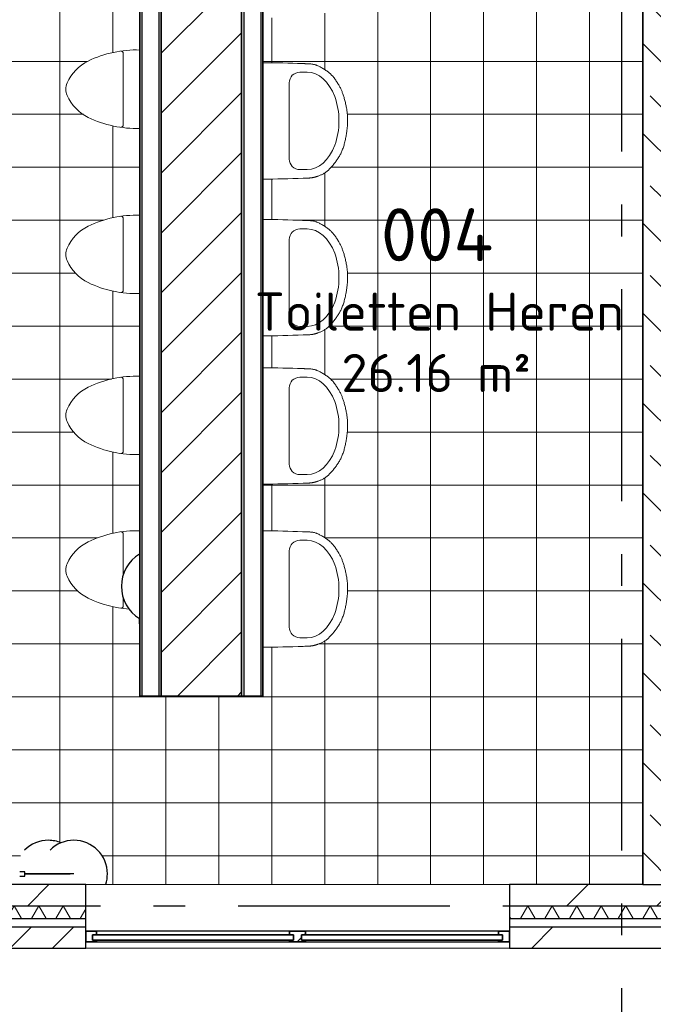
# Model space of a CAD drawing. Header units: millimetres. Extents: x -285236 to 84130, y -470 to 79511.
# Tile 10 of 192: x -20214 to -17222, y 16837 to 21486. Entities that reach past the tile are written whole.
import ezdxf

# ---------------------------------------------------------------- set-up
doc = ezdxf.new("R2010")
doc.units = ezdxf.units.MM
doc.linetypes.add('NLRS_stramien', pattern=[1650, 1000, -250, 150, -250])
doc.layers.add('XREF', color=254, linetype='Continuous')
doc.styles.add('ISOCPEUR_1', font='isocpeur.ttf', dxfattribs={"height": 250})
doc.styles.add('ISOCPEUR_3', font='isocpeur.ttf', dxfattribs={"height": 180})
pattern_1 = [(0, (-29773.96, 17038.63), (0, 250), []), (90, (-29773.96, 17038.63), (-250, 2e-14), [])]

msp = doc.modelspace()

# ---------------------------------------------------------------- hatches: boundary and pattern name
at = {"layer": 'XREF', "lineweight": 9}
h = msp.add_hatch(dxfattribs=at)
h.set_pattern_fill('FP_50', color=256, angle=45, style=0, pattern_type=2)
h.set_pattern_definition([(135, (-16972.13, 21072.6), (-212.132, -212.132), []), (135, (-16972.13, 21284.74), (-212.132, -212.132), [75, -75])])
h.paths.add_polyline_path([(-16972.1304, 17402.6047), (-16972.1304, 23132.6047), (-17272.1304, 23132.6047), (-17272.1304, 17402.6047)])
h.paths.add_polyline_path([(-17272.1304, 24092.6047), (-16972.1304, 24092.6047), (-16972.1304, 24742.6047), (-17272.1304, 24742.6047), (-17272.1304, 24549.9538)])
h = msp.add_hatch(dxfattribs=at)
h.set_pattern_fill('FP_111', color=256, style=0, pattern_type=2)
h.set_pattern_definition(pattern_1)
h.paths.add_polyline_path([(-19805.1984, 17402.6047), (-17272.1304, 17402.6047), (-17272.1304, 21796.7674), (-17277.1304, 21796.7674), (-17277.1304, 21876.7674), (-17272.1304, 21876.7674), (-17272.1304, 22402.6033), (-18680.3462, 22402.6033), (-18687.4284, 22378.7657), (-18694.5746, 22360.9427), (-18706.7944, 22337.8392), (-18721.128, 22316.5339), (-18737.3415, 22295.788), (-18755.0973, 22276.9948), (-18761.2875, 22271.583), (-18780.196, 22258.5976), (-18798.238, 22249.8449), (-18819.4825, 22242.5339), (-18830.9658, 22239.9335), (-18848.8028, 22237.9278), (-19066.1304, 22232.6047), (-19066.1304, 22042.6047), (-18908.8448, 22039.1466), (-18830.2582, 22035.5074), (-18822.4811, 22033.9491), (-18802.2187, 22026.0752), (-18794.0353, 22021.9831), (-18787.1174, 22021.6047), (-18768.6281, 22017.554), (-18749.5788, 22008.2512), (-18732.4779, 21993.6469), (-18719.1055, 21974.1217), (-18712.3394, 21958.1047), (-18708.9304, 21939.712), (-18698.28, 21919.8444), (-18689.3438, 21898.5956), (-18681.4752, 21873.533), (-18672.0107, 21833.6024), (-18667.6652, 21806.0974), (-18666.1304, 21772.2497), (-18666.8697, 21743.504), (-18670.6273, 21711.1853), (-18676.276, 21679.953), (-18684.2666, 21648.4079), (-18690.8322, 21629.7043), (-18702.4591, 21605.2916), (-18710.081, 21590.9172), (-18712.3511, 21577.0331), (-18721.128, 21556.8291), (-18733.268, 21540.4997), (-18752.3461, 21525.6067), (-18771.1407, 21517.1049), (-18792.381, 21512.3665), (-18811.255, 21505.134), (-18830.9658, 21499.9335), (-18848.8028, 21497.9278), (-19066.1304, 21492.6047), (-19066.1304, 21282.6047), (-18908.8448, 21279.1466), (-18830.2582, 21275.5074), (-18822.4811, 21273.9491), (-18802.2187, 21266.0752), (-18779.4907, 21253.4488), (-18757.5827, 21238.7149), (-18751.3028, 21233.6469), (-18734.5041, 21216.8124), (-18719.1055, 21196.1187), (-18705.5847, 21173.8638), (-18695.0886, 21152.9394), (-18686.6768, 21130.8594), (-18678.9068, 21103.8972), (-18670.1979, 21063.8247), (-18667.6652, 21046.0974), (-18666.1304, 21012.2497), (-18666.8697, 20983.504), (-18670.6273, 20951.1853), (-18676.276, 20919.953), (-18684.2666, 20888.4079), (-18690.8322, 20869.7043), (-18702.4591, 20845.2916), (-18716.1325, 20823.5319), (-18737.3415, 20795.788), (-18755.0973, 20776.9948), (-18761.2875, 20771.583), (-18780.196, 20758.5976), (-18798.238, 20749.8449), (-18819.4825, 20742.5339), (-18830.9658, 20739.9335), (-18848.8028, 20737.9278), (-19066.1304, 20732.6047), (-19066.1304, 20542.6047), (-18908.8448, 20539.1466), (-18830.2582, 20535.5074), (-18822.4811, 20533.9491), (-18802.2187, 20526.0752), (-18779.4907, 20513.4488), (-18757.5827, 20498.7149), (-18751.3028, 20493.6469), (-18734.5041, 20476.8124), (-18719.1055, 20456.1187), (-18705.5847, 20433.8638), (-18695.0886, 20412.9394), (-18686.6768, 20390.8594), (-18678.9068, 20363.8972), (-18670.1979, 20323.8247), (-18667.6652, 20306.0974), (-18666.1304, 20272.2497), (-18666.8697, 20243.504), (-18670.6273, 20211.1853), (-18678.0732, 20171.9316), (-18684.2666, 20148.4079), (-18690.8322, 20129.7043), (-18702.4591, 20105.2916), (-18716.1325, 20083.5319), (-18737.3415, 20055.788), (-18755.0973, 20036.9948), (-18761.2875, 20031.583), (-18780.196, 20018.5976), (-18798.238, 20009.8449), (-18819.4825, 20002.5339), (-18830.9658, 19999.9335), (-18848.8028, 19997.9278), (-19066.1304, 19992.6047), (-19066.1304, 19842.6047), (-18908.8448, 19839.1466), (-18830.2582, 19835.5074), (-18822.4811, 19833.9491), (-18802.2187, 19826.0752), (-18779.4907, 19813.4488), (-18757.5827, 19798.7149), (-18751.3028, 19793.6469), (-18734.5041, 19776.8124), (-18719.1055, 19756.1187), (-18705.5847, 19733.8638), (-18695.0886, 19712.9394), (-18686.6768, 19690.8594), (-18678.9068, 19663.8972), (-18670.1979, 19623.8247), (-18667.6652, 19606.0974), (-18666.1304, 19572.2497), (-18666.8697, 19543.504), (-18670.6273, 19511.1853), (-18676.276, 19479.953), (-18684.2666, 19448.4079), (-18690.8322, 19429.7043), (-18702.4591, 19405.2916), (-18716.1325, 19383.5319), (-18737.3415, 19355.788), (-18755.0973, 19336.9948), (-18761.2875, 19331.583), (-18780.196, 19318.5976), (-18798.238, 19309.8449), (-18819.4825, 19302.5339), (-18830.9658, 19299.9335), (-18848.8028, 19297.9278), (-19066.1304, 19292.6047), (-19066.1304, 19072.6047), (-18908.8448, 19069.1466), (-18830.2582, 19065.5074), (-18822.4811, 19063.9491), (-18802.2187, 19056.0752), (-18779.4907, 19043.4488), (-18757.5827, 19028.7149), (-18751.3028, 19023.6469), (-18734.5041, 19006.8124), (-18719.1055, 18986.1187), (-18705.5847, 18963.8638), (-18695.0886, 18942.9394), (-18686.6768, 18920.8594), (-18678.9068, 18893.8972), (-18670.1979, 18853.8247), (-18667.6652, 18836.0974), (-18666.1304, 18802.2497), (-18666.8697, 18773.504), (-18670.6273, 18741.1853), (-18676.276, 18709.953), (-18684.2666, 18678.4079), (-18690.8322, 18659.7043), (-18702.4591, 18635.2916), (-18716.1325, 18613.532), (-18737.3415, 18585.788), (-18755.0973, 18566.9948), (-18761.2875, 18561.583), (-18780.196, 18548.5976), (-18798.238, 18539.8449), (-18819.4825, 18532.5339), (-18830.9658, 18529.9335), (-18848.8028, 18527.9279), (-19066.1304, 18522.6047), (-19066.1304, 18292.6047), (-19646.1304, 18292.6047), (-19646.1304, 18632.6047), (-19647.7304, 18632.6047), (-19647.7304, 18658.0047), (-19683.5123, 18686.3421), (-19696.6457, 18703.8512), (-19710.9007, 18704.4597), (-19771.5587, 18713.5617), (-19832.3503, 18730.382), (-19890.6673, 18754.4168), (-19931.7185, 18780.7355), (-19965.43, 18815.9693), (-19989.9111, 18858.1422), (-19994.4326, 18872.4815), (-19995.9608, 18887.4388), (-19994.4326, 18902.3962), (-19989.9111, 18916.7354), (-19965.43, 18958.9084), (-19931.7185, 18994.1422), (-19890.6673, 19020.4609), (-19832.3503, 19044.4956), (-19771.5587, 19061.316), (-19709.1814, 19070.676), (-19646.1304, 19072.4388), (-19646.1304, 19432.4388), (-19709.1814, 19434.2017), (-19771.5587, 19443.5617), (-19832.3503, 19460.382), (-19890.6673, 19484.4168), (-19931.7185, 19510.7355), (-19965.43, 19545.9693), (-19989.9111, 19588.1422), (-19994.4326, 19602.4815), (-19995.9608, 19617.4388), (-19994.4326, 19632.3962), (-19989.9111, 19646.7354), (-19965.43, 19688.9084), (-19931.7185, 19724.1422), (-19890.6673, 19750.4609), (-19832.3503, 19774.4956), (-19771.5587, 19791.316), (-19709.1814, 19800.676), (-19646.1304, 19802.4388), (-19646.1304, 20192.4388), (-19709.1814, 20194.2017), (-19771.5587, 20203.5617), (-19832.3503, 20220.382), (-19890.6673, 20244.4168), (-19931.7185, 20270.7355), (-19965.43, 20305.9693), (-19989.9111, 20348.1422), (-19994.4326, 20362.4815), (-19995.9608, 20377.4388), (-19994.4326, 20392.3962), (-19989.9111, 20406.7354), (-19965.43, 20448.9084), (-19931.7185, 20484.1422), (-19890.6673, 20510.4609), (-19832.3503, 20534.4956), (-19771.5587, 20551.316), (-19709.1814, 20560.676), (-19646.1304, 20562.4388), (-19646.1304, 20972.4388), (-19709.1814, 20974.2017), (-19771.5587, 20983.5617), (-19832.3503, 21000.382), (-19890.6673, 21024.4168), (-19931.7185, 21050.7355), (-19965.43, 21085.9693), (-19989.9111, 21128.1422), (-19994.6721, 21144.8254), (-19995.9608, 21157.4388), (-19994.4326, 21172.3962), (-19989.9111, 21186.7354), (-19965.43, 21228.9084), (-19931.7185, 21264.1422), (-19890.6673, 21290.4609), (-19832.3503, 21314.4956), (-19771.5587, 21331.316), (-19709.1814, 21340.676), (-19646.1304, 21342.4388), (-19646.1304, 21832.4388), (-19709.1814, 21834.2017), (-19771.5587, 21843.5617), (-19832.3503, 21860.382), (-19890.6673, 21884.4168), (-19931.7185, 21910.7355), (-19965.43, 21945.9693), (-19989.9111, 21988.1422), (-19994.4326, 22002.4815), (-19995.9608, 22017.4388), (-19994.4326, 22032.3962), (-19989.9111, 22046.7354), (-19965.43, 22088.9084), (-19931.7185, 22124.1422), (-19890.6673, 22150.4609), (-19832.3503, 22174.4956), (-19771.5587, 22191.316), (-19709.1814, 22200.676), (-19646.1304, 22202.4388), (-19646.1304, 22402.6033), (-21316.1304, 22402.6033), (-21316.1304, 17606.8316), (-21281.7743, 17611.3547), (-21240.6868, 17605.9454), (-21221.7743, 17598.1116), (-21202.3993, 17606.0063), (-21161.7743, 17611.3547), (-21120.6868, 17605.9454), (-21082.3993, 17590.0862), (-21049.5211, 17564.8579), (-21024.2928, 17531.9797), (-21012.1253, 17502.6047), (-20228.1881, 17502.6047), (-20214.0136, 17534.5952), (-20190.7923, 17564.8579), (-20157.9141, 17590.0862), (-20119.6266, 17605.9454), (-20078.5391, 17611.3547), (-20037.4516, 17605.9454), (-20018.5391, 17598.1116), (-19999.1641, 17606.0063), (-19958.5391, 17611.3547), (-19917.4516, 17605.9454), (-19879.1641, 17590.0862), (-19846.2859, 17564.8579), (-19821.0576, 17531.9797), (-19805.1984, 17493.6922), (-19799.7891, 17452.6047), (-19805.1984, 17411.5172), (-19808.89, 17402.6047), (-19806.3717, 17402.6047)])
h.paths.add_polyline_path([(-20203.1622, 21532.0408), (-20203.1622, 21552.0408), (-20393.1622, 21552.0408), (-20393.1622, 21697.0408), (-20353.1622, 21697.0408), (-20353.1622, 21612.0408), (-20168.1622, 21612.0408), (-20167.3103, 21666.0113), (-20162.4163, 21675.164), (-20157.8128, 21679.5412), (-20152.1102, 21682.6627), (-20146.2285, 21684.1371), (-20140.1623, 21684.1459), (-20134.1594, 21682.64), (-20128.1926, 21679.2965), (-20123.1079, 21674.1212), (-20121.1449, 21671.1558), (-20118.5719, 21662.6534), (-20118.1622, 21653.0703), (-20117.3507, 21612.0408), (-19933.1622, 21612.0408), (-19933.1622, 21697.0408), (-19893.1622, 21697.0408), (-19893.1622, 21552.0408), (-20083.1622, 21552.0408), (-20083.1622, 21532.0408), (-20161.3064, 21532.0408)])
h = msp.add_hatch(dxfattribs=at)
h.set_pattern_fill('FP_111', color=256, style=0, pattern_type=2)
h.set_pattern_definition(pattern_1)
h.paths.add_polyline_path([(-19805.1984, 17402.6047), (-17272.1304, 17402.6047), (-17272.1304, 21796.7674), (-17277.1304, 21796.7674), (-17277.1304, 21876.7674), (-17272.1304, 21876.7674), (-17272.1304, 22402.6033), (-18680.3462, 22402.6033), (-18687.4284, 22378.7657), (-18694.5746, 22360.9427), (-18706.7944, 22337.8392), (-18721.128, 22316.5339), (-18737.3415, 22295.788), (-18755.0973, 22276.9948), (-18761.2875, 22271.583), (-18780.196, 22258.5976), (-18798.238, 22249.8449), (-18819.4825, 22242.5339), (-18830.9658, 22239.9335), (-18848.8028, 22237.9278), (-19066.1304, 22232.6047), (-19066.1304, 22042.6047), (-18908.8448, 22039.1466), (-18830.2582, 22035.5074), (-18822.4811, 22033.9491), (-18802.2187, 22026.0752), (-18794.0353, 22021.9831), (-18787.1174, 22021.6047), (-18768.6281, 22017.554), (-18749.5788, 22008.2512), (-18732.4779, 21993.6469), (-18719.1055, 21974.1217), (-18712.3394, 21958.1047), (-18708.9304, 21939.712), (-18698.28, 21919.8444), (-18689.3438, 21898.5956), (-18681.4752, 21873.533), (-18672.0107, 21833.6024), (-18667.6652, 21806.0974), (-18666.1304, 21772.2497), (-18666.8697, 21743.504), (-18670.6273, 21711.1853), (-18676.276, 21679.953), (-18684.2666, 21648.4079), (-18690.8322, 21629.7043), (-18702.4591, 21605.2916), (-18710.081, 21590.9172), (-18712.3511, 21577.0331), (-18721.128, 21556.8291), (-18733.268, 21540.4997), (-18752.3461, 21525.6067), (-18771.1407, 21517.1049), (-18792.381, 21512.3665), (-18811.255, 21505.134), (-18830.9658, 21499.9335), (-18848.8028, 21497.9278), (-19066.1304, 21492.6047), (-19066.1304, 21282.6047), (-18908.8448, 21279.1466), (-18830.2582, 21275.5074), (-18822.4811, 21273.9491), (-18802.2187, 21266.0752), (-18779.4907, 21253.4488), (-18757.5827, 21238.7149), (-18751.3028, 21233.6469), (-18734.5041, 21216.8124), (-18719.1055, 21196.1187), (-18705.5847, 21173.8638), (-18695.0886, 21152.9394), (-18686.6768, 21130.8594), (-18678.9068, 21103.8972), (-18670.1979, 21063.8247), (-18667.6652, 21046.0974), (-18666.1304, 21012.2497), (-18666.8697, 20983.504), (-18670.6273, 20951.1853), (-18676.276, 20919.953), (-18684.2666, 20888.4079), (-18690.8322, 20869.7043), (-18702.4591, 20845.2916), (-18716.1325, 20823.5319), (-18737.3415, 20795.788), (-18755.0973, 20776.9948), (-18761.2875, 20771.583), (-18780.196, 20758.5976), (-18798.238, 20749.8449), (-18819.4825, 20742.5339), (-18830.9658, 20739.9335), (-18848.8028, 20737.9278), (-19066.1304, 20732.6047), (-19066.1304, 20542.6047), (-18908.8448, 20539.1466), (-18830.2582, 20535.5074), (-18822.4811, 20533.9491), (-18802.2187, 20526.0752), (-18779.4907, 20513.4488), (-18757.5827, 20498.7149), (-18751.3028, 20493.6469), (-18734.5041, 20476.8124), (-18719.1055, 20456.1187), (-18705.5847, 20433.8638), (-18695.0886, 20412.9394), (-18686.6768, 20390.8594), (-18678.9068, 20363.8972), (-18670.1979, 20323.8247), (-18667.6652, 20306.0974), (-18666.1304, 20272.2497), (-18666.8697, 20243.504), (-18670.6273, 20211.1853), (-18678.0732, 20171.9316), (-18684.2666, 20148.4079), (-18690.8322, 20129.7043), (-18702.4591, 20105.2916), (-18716.1325, 20083.5319), (-18737.3415, 20055.788), (-18755.0973, 20036.9948), (-18761.2875, 20031.583), (-18780.196, 20018.5976), (-18798.238, 20009.8449), (-18819.4825, 20002.5339), (-18830.9658, 19999.9335), (-18848.8028, 19997.9278), (-19066.1304, 19992.6047), (-19066.1304, 19842.6047), (-18908.8448, 19839.1466), (-18830.2582, 19835.5074), (-18822.4811, 19833.9491), (-18802.2187, 19826.0752), (-18779.4907, 19813.4488), (-18757.5827, 19798.7149), (-18751.3028, 19793.6469), (-18734.5041, 19776.8124), (-18719.1055, 19756.1187), (-18705.5847, 19733.8638), (-18695.0886, 19712.9394), (-18686.6768, 19690.8594), (-18678.9068, 19663.8972), (-18670.1979, 19623.8247), (-18667.6652, 19606.0974), (-18666.1304, 19572.2497), (-18666.8697, 19543.504), (-18670.6273, 19511.1853), (-18676.276, 19479.953), (-18684.2666, 19448.4079), (-18690.8322, 19429.7043), (-18702.4591, 19405.2916), (-18716.1325, 19383.5319), (-18737.3415, 19355.788), (-18755.0973, 19336.9948), (-18761.2875, 19331.583), (-18780.196, 19318.5976), (-18798.238, 19309.8449), (-18819.4825, 19302.5339), (-18830.9658, 19299.9335), (-18848.8028, 19297.9278), (-19066.1304, 19292.6047), (-19066.1304, 19072.6047), (-18908.8448, 19069.1466), (-18830.2582, 19065.5074), (-18822.4811, 19063.9491), (-18802.2187, 19056.0752), (-18779.4907, 19043.4488), (-18757.5827, 19028.7149), (-18751.3028, 19023.6469), (-18734.5041, 19006.8124), (-18719.1055, 18986.1187), (-18705.5847, 18963.8638), (-18695.0886, 18942.9394), (-18686.6768, 18920.8594), (-18678.9068, 18893.8972), (-18670.1979, 18853.8247), (-18667.6652, 18836.0974), (-18666.1304, 18802.2497), (-18666.8697, 18773.504), (-18670.6273, 18741.1853), (-18676.276, 18709.953), (-18684.2666, 18678.4079), (-18690.8322, 18659.7043), (-18702.4591, 18635.2916), (-18716.1325, 18613.532), (-18737.3415, 18585.788), (-18755.0973, 18566.9948), (-18761.2875, 18561.583), (-18780.196, 18548.5976), (-18798.238, 18539.8449), (-18819.4825, 18532.5339), (-18830.9658, 18529.9335), (-18848.8028, 18527.9279), (-19066.1304, 18522.6047), (-19066.1304, 18292.6047), (-19646.1304, 18292.6047), (-19646.1304, 18632.6047), (-19647.7304, 18632.6047), (-19647.7304, 18658.0047), (-19683.5123, 18686.3421), (-19696.6457, 18703.8512), (-19710.9007, 18704.4597), (-19771.5587, 18713.5617), (-19832.3503, 18730.382), (-19890.6673, 18754.4168), (-19931.7185, 18780.7355), (-19965.43, 18815.9693), (-19989.9111, 18858.1422), (-19994.4326, 18872.4815), (-19995.9608, 18887.4388), (-19994.4326, 18902.3962), (-19989.9111, 18916.7354), (-19965.43, 18958.9084), (-19931.7185, 18994.1422), (-19890.6673, 19020.4609), (-19832.3503, 19044.4956), (-19771.5587, 19061.316), (-19709.1814, 19070.676), (-19646.1304, 19072.4388), (-19646.1304, 19432.4388), (-19709.1814, 19434.2017), (-19771.5587, 19443.5617), (-19832.3503, 19460.382), (-19890.6673, 19484.4168), (-19931.7185, 19510.7355), (-19965.43, 19545.9693), (-19989.9111, 19588.1422), (-19994.4326, 19602.4815), (-19995.9608, 19617.4388), (-19994.4326, 19632.3962), (-19989.9111, 19646.7354), (-19965.43, 19688.9084), (-19931.7185, 19724.1422), (-19890.6673, 19750.4609), (-19832.3503, 19774.4956), (-19771.5587, 19791.316), (-19709.1814, 19800.676), (-19646.1304, 19802.4388), (-19646.1304, 20192.4388), (-19709.1814, 20194.2017), (-19771.5587, 20203.5617), (-19832.3503, 20220.382), (-19890.6673, 20244.4168), (-19931.7185, 20270.7355), (-19965.43, 20305.9693), (-19989.9111, 20348.1422), (-19994.4326, 20362.4815), (-19995.9608, 20377.4388), (-19994.4326, 20392.3962), (-19989.9111, 20406.7354), (-19965.43, 20448.9084), (-19931.7185, 20484.1422), (-19890.6673, 20510.4609), (-19832.3503, 20534.4956), (-19771.5587, 20551.316), (-19709.1814, 20560.676), (-19646.1304, 20562.4388), (-19646.1304, 20972.4388), (-19709.1814, 20974.2017), (-19771.5587, 20983.5617), (-19832.3503, 21000.382), (-19890.6673, 21024.4168), (-19931.7185, 21050.7355), (-19965.43, 21085.9693), (-19989.9111, 21128.1422), (-19994.6721, 21144.8254), (-19995.9608, 21157.4388), (-19994.4326, 21172.3962), (-19989.9111, 21186.7354), (-19965.43, 21228.9084), (-19931.7185, 21264.1422), (-19890.6673, 21290.4609), (-19832.3503, 21314.4956), (-19771.5587, 21331.316), (-19709.1814, 21340.676), (-19646.1304, 21342.4388), (-19646.1304, 21832.4388), (-19709.1814, 21834.2017), (-19771.5587, 21843.5617), (-19832.3503, 21860.382), (-19890.6673, 21884.4168), (-19931.7185, 21910.7355), (-19965.43, 21945.9693), (-19989.9111, 21988.1422), (-19994.4326, 22002.4815), (-19995.9608, 22017.4388), (-19994.4326, 22032.3962), (-19989.9111, 22046.7354), (-19965.43, 22088.9084), (-19931.7185, 22124.1422), (-19890.6673, 22150.4609), (-19832.3503, 22174.4956), (-19771.5587, 22191.316), (-19709.1814, 22200.676), (-19646.1304, 22202.4388), (-19646.1304, 22402.6033), (-21316.1304, 22402.6033), (-21316.1304, 17606.8316), (-21281.7743, 17611.3547), (-21240.6868, 17605.9454), (-21221.7743, 17598.1116), (-21202.3993, 17606.0063), (-21161.7743, 17611.3547), (-21120.6868, 17605.9454), (-21082.3993, 17590.0862), (-21049.5211, 17564.8579), (-21024.2928, 17531.9797), (-21012.1253, 17502.6047), (-20228.1881, 17502.6047), (-20214.0136, 17534.5952), (-20190.7923, 17564.8579), (-20157.9141, 17590.0862), (-20119.6266, 17605.9454), (-20078.5391, 17611.3547), (-20037.4516, 17605.9454), (-20018.5391, 17598.1116), (-19999.1641, 17606.0063), (-19958.5391, 17611.3547), (-19917.4516, 17605.9454), (-19879.1641, 17590.0862), (-19846.2859, 17564.8579), (-19821.0576, 17531.9797), (-19805.1984, 17493.6922), (-19799.7891, 17452.6047), (-19805.1984, 17411.5172), (-19808.89, 17402.6047), (-19806.3717, 17402.6047)])
h.paths.add_polyline_path([(-20203.1622, 21532.0408), (-20203.1622, 21552.0408), (-20393.1622, 21552.0408), (-20393.1622, 21697.0408), (-20353.1622, 21697.0408), (-20353.1622, 21612.0408), (-20168.1622, 21612.0408), (-20167.3103, 21666.0113), (-20162.4163, 21675.164), (-20157.8128, 21679.5412), (-20152.1102, 21682.6627), (-20146.2285, 21684.1371), (-20140.1623, 21684.1459), (-20134.1594, 21682.64), (-20128.1926, 21679.2965), (-20123.1079, 21674.1212), (-20121.1449, 21671.1558), (-20118.5719, 21662.6534), (-20118.1622, 21653.0703), (-20117.3507, 21612.0408), (-19933.1622, 21612.0408), (-19933.1622, 21697.0408), (-19893.1622, 21697.0408), (-19893.1622, 21552.0408), (-20083.1622, 21552.0408), (-20083.1622, 21532.0408), (-20161.3064, 21532.0408)])
h = msp.add_hatch(dxfattribs=at)
h.set_pattern_fill('FP_43', color=256, style=0, pattern_type=2)
h.set_pattern_definition([(45, (-29773.96, 17038.63), (-141.4214, 141.4214), [])])
h.paths.add_polyline_path([(-19326.332, 18292.6047), (-19166.1304, 18292.6047), (-19166.1304, 22402.6033), (-19546.1304, 22402.6033), (-19546.1304, 18292.6047)])
h = msp.add_hatch(dxfattribs=at)
h.set_pattern_fill('FP_88', color=256, angle=45, style=0, pattern_type=2)
h.set_pattern_definition([(45, (-29773.96, 17038.63), (-212.132, 212.132), [])])
h.paths.add_polyline_path([(-1791.8693, 17302.6047), (10642.8696, 17302.6047), (10642.8696, 17402.6047), (10617.2207, 17402.6047), (10597.452, 17387.4356), (10556.827, 17371.2687), (10518.077, 17366.1672), (10476.9895, 17371.5764), (10458.077, 17379.4102), (10436.827, 17371.2687), (10398.077, 17366.1672), (10356.9895, 17371.5764), (10338.077, 17379.4102), (10315.2597, 17371.0624), (10278.077, 17366.1672), (10236.9895, 17371.5764), (10218.077, 17379.4102), (10198.702, 17371.5155), (10158.077, 17366.1672), (10116.9895, 17371.5764), (10078.702, 17387.4356), (10058.9333, 17402.6047), (-12547.1304, 17402.6047), (-12547.1304, 17302.6047), (-2626.8437, 17302.6047)])
h.paths.add_polyline_path([(15988.8696, 17302.6047), (16048.8696, 17302.6047), (16048.8696, 17402.6047), (15317.8696, 17402.6047), (15317.8696, 17302.6047), (15848.8696, 17302.6047)])
h.paths.add_polyline_path([(-22642.1304, 17302.6047), (-22542.1304, 17302.6047), (-22542.1304, 17402.6047), (-22642.1304, 17402.6047)])
h.paths.add_polyline_path([(-16048.5844, 17302.6047), (-16048.5844, 17402.6047), (-17902.1304, 17402.6047), (-17902.1304, 17302.6047), (-16821.4087, 17302.6047)])
h.paths.add_polyline_path([(13317.8696, 17302.6047), (13317.8696, 17402.6047), (12642.8696, 17402.6047), (12642.8696, 17302.6047), (13237.6701, 17302.6047)])
h.paths.add_polyline_path([(-19902.1304, 17302.6047), (-19902.1304, 17402.6047), (-22532.1304, 17402.6047), (-22532.1304, 17302.6047), (-20161.3064, 17302.6047)])
h = msp.add_hatch(dxfattribs=at)
h.set_pattern_fill('FP_95', color=256, angle=60, style=0, pattern_type=2)
h.set_pattern_definition([(60, (-3496.63, 17102.6), (-57.75254, 99.96967), []), (120, (-3381.13, 17102.6), (-115.45254, -0.03033), [])])
h.paths.add_polyline_path([(15948.8696, 17242.6047), (15988.8696, 17242.6047), (15988.8696, 17302.6047), (15317.8696, 17302.6047), (15317.8696, 17242.6047), (15848.8696, 17242.6047)])
h.paths.add_polyline_path([(12642.8696, 17242.6047), (13317.8696, 17242.6047), (13317.8696, 17302.6047), (12642.8696, 17302.6047)])
h.paths.add_polyline_path([(-4296.7925, 17242.6047), (10642.8696, 17242.6047), (10642.8696, 17302.6047), (-12547.1304, 17302.6047), (-12547.1304, 17242.6047), (-5131.767, 17242.6047)])
h.paths.add_polyline_path([(-17272.1304, 17242.6047), (-16048.5844, 17242.6047), (-16048.5844, 17302.6047), (-17902.1304, 17302.6047), (-17902.1304, 17242.6047)])
h.paths.add_polyline_path([(-21372.1304, 17242.6047), (-19902.1304, 17242.6047), (-19902.1304, 17302.6047), (-22702.1304, 17302.6047), (-22702.1304, 17242.6047), (-21774.5208, 17242.6047)])
h = msp.add_hatch(dxfattribs=at)
h.set_pattern_fill('FP_6', color=256, angle=45, style=0, pattern_type=2)
h.set_pattern_definition([(45, (-29374, 17038.6), (-565.685, 565.685), []), (45, (-29174, 17038.6), (-565.685, 565.685), [])])
h.paths.add_polyline_path([(4677.8696, 17102.6047), (10642.8696, 17102.6047), (10642.8696, 17202.6047), (-12547.1304, 17202.6047), (-12547.1304, 17102.6047), (3514.2504, 17102.6047)])
h.paths.add_polyline_path([(15742.5934, 17102.6047), (15848.8696, 17102.6047), (15848.8696, 17202.6047), (15317.8696, 17202.6047), (15317.8696, 17102.6047)])
h.paths.add_polyline_path([(13237.6701, 17102.6047), (13317.8696, 17102.6047), (13317.8696, 17202.6047), (12642.8696, 17202.6047), (12642.8696, 17102.6047)])
h.paths.add_polyline_path([(-16821.4087, 17102.6047), (-16048.5844, 17102.6047), (-16048.5844, 17202.6047), (-17902.1304, 17202.6047), (-17902.1304, 17102.6047), (-17272.1304, 17102.6047)])
h.paths.add_polyline_path([(-22842.1304, 17102.6047), (-19902.1304, 17102.6047), (-19902.1304, 17202.6047), (-22842.1304, 17202.6047)])
h = msp.add_hatch(dxfattribs=at)
h.set_pattern_fill('FP_182', color=256, angle=180, style=0, pattern_type=2)
h.set_pattern_definition([(45, (-29773.96, 17038.6), (-449.013, 449.013), []), (45, (-29615.2, 17038.6), (5e-14, 898.026), []), (45, (-29932.7, 17038.6), (5e-14, 898.026), [])])
h.paths.add_polyline_path([(-18864.1304, 17132.6047), (-18864.1304, 17140.4046), (-18883.1359, 17140.4061), (-18883.0314, 17164.5047), (-18864.1359, 17164.5047), (-18864.1359, 17182.6045), (-18940.1229, 17182.6045), (-18940.1229, 17164.5047), (-18921.1244, 17164.4061), (-18921.1314, 17140.4046), (-18940.1304, 17140.4046), (-18940.1304, 17132.6047), (-18883.1191, 17132.6047)])
h.paths.add_polyline_path([(-19870.1424, 17132.6047), (-19851.1369, 17132.6047), (-19851.1369, 17140.4046), (-19870.1424, 17140.4046), (-19870.0394, 17164.5047), (-19851.1424, 17164.5047), (-19851.1426, 17182.6045), (-19902.1304, 17182.6045), (-19902.1304, 17132.6047)])
h.paths.add_polyline_path([(-17953.1239, 17132.6047), (-17902.1304, 17132.6047), (-17902.1304, 17182.6045), (-17953.1181, 17182.6045), (-17953.1184, 17164.5047), (-17934.1184, 17164.4061), (-17934.1336, 17140.4046), (-17953.1239, 17140.4046)])

# ---------------------------------------------------------------- linework, layer by layer
at = {"layer": 'XREF', "linetype": 'NLRS_stramien'}
for p, q in [((-17372.1304, 77962.7572), (-17372.1304, 8370.0218)), ((-47232.6128, 17302.6047), (64223.889, 17302.6047))]:
    msp.add_line(p, q, dxfattribs=at)
at = {"layer": 'XREF', "lineweight": 35}
for p, q in [((-19166.1304, 18292.6047), (-19166.1304, 23662.6047)), ((-19066.1304, 18292.6047), (-19066.1304, 23662.6047)), ((-17272.1304, 23132.6047), (-17272.1304, 17402.6047)), ((-19646.1304, 22402.6047), (-19646.1304, 18292.6047)), ((-19546.1304, 22402.6047), (-19546.1304, 18292.6047)), ((-19646.1304, 18292.6047), (-19066.1304, 18292.6047)), ((-19851.1424, 17182.6048), (-19902.1304, 17182.6045)), ((-19902.1304, 17182.6045), (-19902.1304, 17132.6047)), ((-19870.1424, 17140.4046), (-19870.1424, 17164.4061)), ((-19870.1424, 17164.4061), (-19851.1424, 17164.4046)), ((-18921.1314, 17164.5047), (-19870.1271, 17164.5047)), ((-19870.1271, 17164.5047), (-19870.1271, 17140.5047)), ((-19851.1424, 17164.4046), (-19851.1424, 17182.6048)), ((-18940.1229, 17182.6045), (-18940.1229, 17164.4046)), ((-18864.1359, 17182.6045), (-18940.1229, 17182.6045)), ((-18940.1229, 17164.4046), (-18921.1229, 17164.4046)), ((-18921.1314, 17140.5047), (-18921.1314, 17164.5047)), ((-18921.1229, 17164.4046), (-18921.1229, 17140.4046)), ((-18883.1359, 17140.4046), (-18883.1359, 17164.4046)), ((-18883.1359, 17164.4046), (-18864.1359, 17164.4046)), ((-17934.1336, 17164.5047), (-18883.1191, 17164.5047)), ((-18883.1191, 17164.5047), (-18883.1191, 17140.5047)), ((-18864.1359, 17164.4046), (-18864.1359, 17182.6045)), ((-17902.1304, 17182.6045), (-17953.1184, 17182.6048)), ((-17953.1184, 17182.6048), (-17953.1184, 17164.4046)), ((-17953.1184, 17164.4046), (-17934.1184, 17164.4061)), ((-17934.1336, 17140.5047), (-17934.1336, 17164.5047)), ((-17934.1184, 17164.4061), (-17934.1184, 17140.4046)), ((-17902.1304, 17132.6047), (-17902.1304, 17182.6045)), ((-19902.1304, 17132.6047), (-19851.1369, 17132.6047)), ((-19851.1369, 17140.4061), (-19870.1424, 17140.4046)), ((-19870.1271, 17140.5047), (-18921.1314, 17140.5047)), ((-19851.1369, 17132.6047), (-19851.1369, 17140.4061)), ((-18921.1229, 17140.4046), (-18940.1304, 17140.4046)), ((-18940.1304, 17140.4046), (-18940.1304, 17132.6047)), ((-18940.1304, 17132.6047), (-18864.1304, 17132.6047)), ((-18864.1304, 17140.4046), (-18883.1359, 17140.4046)), ((-18883.1191, 17140.5047), (-17934.1336, 17140.5047)), ((-18864.1304, 17132.6047), (-18864.1304, 17140.4046)), ((-17934.1184, 17140.4046), (-17953.1239, 17140.4061)), ((-17953.1239, 17140.4061), (-17953.1239, 17132.6047)), ((-17953.1239, 17132.6047), (-17902.1304, 17132.6047))]:
    msp.add_line(p, q, dxfattribs=at)
at = {"layer": 'XREF', "lineweight": 25}
for p, q in [((-19156.1304, 23662.6047), (-19156.1304, 18292.6047)), ((-19076.1304, 23662.6047), (-19076.1304, 18292.6047)), ((-19636.1304, 18292.6047), (-19636.1304, 22402.6047)), ((-19556.1304, 18292.6047), (-19556.1304, 22402.6047)), ((-17272.1304, 17402.6047), (-16972.1304, 17402.6047)), ((-22642.1304, 17302.6047), (-19902.1304, 17302.6047)), ((-17902.1304, 17302.6047), (-16048.5844, 17302.6047)), ((-22742.1304, 17202.6047), (-19902.1304, 17202.6047)), ((-22702.1304, 17242.6047), (-19902.1304, 17242.6047)), ((-17902.1304, 17242.6047), (-16048.5844, 17242.6047)), ((-17902.1304, 17202.6047), (-16048.5844, 17202.6047))]:
    msp.add_line(p, q, dxfattribs=at)
at = {"layer": 'XREF', "lineweight": 18}
for p, q in [((-19725.3021, 21326.3131), (-19725.3021, 20988.6931)), ((-18891.4792, 21237.6047), (-18856.4792, 21237.6047)), ((-18941.4792, 20827.6047), (-18941.4792, 21187.6047)), ((-18891.4792, 20777.6047), (-18856.4792, 20777.6047)), ((-19725.3021, 20546.3131), (-19725.3021, 20208.6931)), ((-18891.4792, 20497.6047), (-18856.4792, 20497.6047)), ((-18941.4792, 20087.6047), (-18941.4792, 20447.6047)), ((-18891.4792, 20037.6047), (-18856.4792, 20037.6047)), ((-19725.3021, 19786.3131), (-19725.3021, 19448.6931)), ((-18891.4792, 19797.6047), (-18856.4792, 19797.6047)), ((-18941.4792, 19387.6047), (-18941.4792, 19747.6047)), ((-18891.4792, 19337.6047), (-18856.4792, 19337.6047)), ((-19725.3021, 19056.3131), (-19725.3021, 18862.53)), ((-18891.4792, 19027.6047), (-18856.4792, 19027.6047)), ((-18941.4792, 18617.6047), (-18941.4792, 18977.6047)), ((-19725.3021, 18758.2793), (-19725.3021, 18718.6931)), ((-18891.4792, 18567.6047), (-18856.4792, 18567.6047))]:
    msp.add_line(p, q, dxfattribs=at)
at = {"layer": 'XREF'}
for p, q in [((-19647.7304, 18988.719), (-19647.7304, 18962.8047)), ((-19646.1304, 18988.719), (-19647.7304, 18988.719)), ((-19647.7304, 18962.8047), (-19646.1304, 18962.8047)), ((-19647.7304, 18658.0047), (-19646.1304, 18658.0047)), ((-19647.7304, 18632.6047), (-19647.7304, 18658.0047)), ((-19646.1304, 18632.6047), (-19647.7304, 18632.6047)), ((-20189.0136, 17462.6047), (-20214.0136, 17462.6047)), ((-20214.0136, 17442.6047), (-20189.0136, 17442.6047)), ((-20189.0136, 17442.6047), (-20189.0136, 17462.6047)), ((-20117.2891, 17452.6047), (-20189.0136, 17452.6047)), ((-20117.2891, 17452.6047), (-20189.0136, 17452.6047)), ((-20189.0136, 17452.6047), (-19976.0016, 17452.6047)), ((-19958.5391, 17452.6047), (-20117.2891, 17452.6047)), ((-19902.1304, 17402.6047), (-21316.1304, 17402.6047)), ((-19902.1304, 17102.6047), (-19902.1304, 17402.6047)), ((-17272.1304, 17402.6047), (-17902.1304, 17402.6047)), ((-17902.1304, 17402.6047), (-17902.1304, 17102.6047)), ((-18940.1229, 17182.6045), (-19851.1424, 17182.6048)), ((-17953.1184, 17182.6048), (-18864.1359, 17182.6045)), ((-18940.1304, 17140.4046), (-19851.1369, 17140.4061)), ((-19851.1369, 17132.6047), (-18940.1304, 17132.6047)), ((-17953.1239, 17140.4061), (-18864.1304, 17140.4046)), ((-18864.1304, 17132.6047), (-17953.1239, 17132.6047)), ((-22842.1304, 17102.6047), (-19902.1304, 17102.6047)), ((-17902.1304, 17102.6047), (-16076.5844, 17102.6047))]:
    msp.add_line(p, q, dxfattribs=at)
at = {"layer": 'XREF', "lineweight": 13}
for p, q in [((-19902.1304, 17402.6047), (-17902.1304, 17402.6047)), ((-17902.1304, 17102.6047), (-19902.1304, 17102.6047))]:
    msp.add_line(p, q, dxfattribs=at)
at = {"layer": 'XREF', "lineweight": 18}
for centre, radius, start, end in [((-19663.1037, 20821.0751), 521.6399, 88.1353612, 115.8646388), ((-19736.5129, 21326.3131), 11.2108, 0, 90), ((-19800.8364, 21105.1707), 205.9176, 115.8646388, 156.6651535), ((-19105.5886, 15627.8923), 5654.85, 87.6945553, 89.6002004), ((-18891.4792, 21187.6047), 50, 90, 180), ((-19921.9989, 21157.4388), 73.9619, 156.6651535, 203.3348465), ((-19800.8364, 21209.707), 205.9176, 203.3348465, 244.1353612), ((-19663.1037, 21493.8025), 521.6399, 244.1353612, 271.8646388), ((-19736.5129, 20988.6931), 11.2108, 270, 0), ((-18891.4792, 20827.6047), 50, 180, 270), ((-19105.5886, 26387.317), 5654.85, 270.3997996, 272.325543), ((-19663.1037, 20041.0751), 521.6399, 88.1353612, 115.8646388), ((-19736.5129, 20546.3131), 11.2108, 0, 90), ((-19800.8364, 20325.1707), 205.9176, 115.8646388, 156.6651535), ((-19105.5886, 14887.8923), 5654.85, 87.6945553, 89.6002004), ((-18891.4792, 20447.6047), 50, 90, 180), ((-19921.9989, 20377.4388), 73.9619, 156.6651535, 203.3348465), ((-19800.8364, 20429.707), 205.9176, 203.3348465, 244.1353612), ((-19663.1037, 20713.8025), 521.6399, 244.1353612, 271.8646388), ((-19736.5129, 20208.6931), 11.2108, 270, 0), ((-18891.4792, 20087.6047), 50, 180, 270), ((-19105.5886, 25647.317), 5654.85, 270.3997996, 272.325543), ((-19663.1037, 19281.0751), 521.6399, 88.1353612, 115.8646388), ((-19105.5886, 14187.8923), 5654.85, 87.6945553, 89.6002004), ((-19736.5129, 19786.3131), 11.2108, 0, 90), ((-18891.4792, 19747.6047), 50, 90, 180), ((-19800.8364, 19565.1707), 205.9176, 115.8646388, 156.6651535), ((-19921.9989, 19617.4388), 73.9619, 156.6651535, 203.3348465), ((-19800.8364, 19669.707), 205.9176, 203.3348465, 244.1353612), ((-19663.1037, 19953.8025), 521.6399, 244.1353612, 271.8646388), ((-19736.5129, 19448.6931), 11.2108, 270, 0), ((-18891.4792, 19387.6047), 50, 180, 270), ((-19105.5886, 24947.317), 5654.85, 270.3997996, 272.325543), ((-19663.1037, 18551.0751), 521.6399, 88.1353612, 115.8646388), ((-19736.5129, 19056.3131), 11.2108, 0, 90), ((-19105.5886, 13417.8923), 5654.85, 87.6945553, 89.6002004), ((-19800.8364, 18835.1707), 205.9176, 115.8646388, 156.6651535), ((-18891.4792, 18977.6047), 50, 90, 180), ((-19921.9989, 18887.4388), 73.9619, 156.6651535, 203.3348465), ((-19800.8364, 18939.707), 205.9176, 203.3348465, 244.1353612), ((-19663.1037, 19223.8025), 521.6399, 244.1353612, 266.3105864), ((-19736.5129, 18718.6931), 11.2108, 270, 0), ((-18891.4792, 18617.6047), 50, 180, 270), ((-19105.5886, 24177.317), 5654.85, 270.3997996, 272.325543)]:
    msp.add_arc(centre, radius, start, end, dxfattribs=at)
at = {"layer": 'XREF'}
for centre, radius, start, end in [((-19556.1494, 18810.4047), 177.8, 121.0027191, 238.9972809), ((-20078.5391, 17452.6047), 158.75, 90, 135), ((-20078.5391, 17452.6047), 158.75, 67.5940624, 90), ((-19958.5391, 17452.6047), 158.75, 90, 135), ((-19958.5391, 17452.6047), 158.75, 0, 90), ((-19958.5391, 17452.6047), 158.75, 342, 0)]:
    msp.add_arc(centre, radius, start, end, dxfattribs=at)
at = {"layer": 'XREF', "lineweight": 18}
for centre in [(-18856.4792, 21007.6047), (-18856.4792, 20267.6047), (-18856.4792, 19567.6047), (-18856.4792, 18797.6047)]:
    msp.add_ellipse(centre, major_axis=(0, -230), ratio=0.652173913, start_param=0, end_param=3.141592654, dxfattribs=at)
for points in [[(-18876.1304, 20737.1243), (-18870.7849, 20737.1581), (-18863.3572, 20737.2833), (-18854.6504, 20737.6026), (-18848.6875, 20737.9121), (-18843.4163, 20738.3159), (-18838.8111, 20738.8089), (-18834.7034, 20739.3585), (-18831.5429, 20739.8343), (-18829.1797, 20740.227), (-18827.0119, 20740.6443), (-18824.5733, 20741.1934), (-18822.386, 20741.7583), (-18820.7169, 20742.206), (-18819.4755, 20742.5344), (-18818.2758, 20742.8598), (-18816.7828, 20743.2989), (-18815.0566, 20743.8493), (-18813.1363, 20744.503), (-18811.2483, 20745.1385), (-18809.401, 20745.7469), (-18807.0928, 20746.5338), (-18803.2264, 20747.8986), (-18798.1936, 20749.8136), (-18792.4207, 20752.2995), (-18786.4097, 20755.1877), (-18780.2139, 20758.5186), (-18771.8099, 20763.5917), (-18761.2143, 20771.1996), (-18748.9386, 20782.6295), (-18737.2276, 20795.6388), (-18726.1999, 20809.5435), (-18715.9874, 20823.4904), (-18708.2025, 20835.3204), (-18702.4212, 20845.2426), (-18696.9432, 20855.5568), (-18690.6733, 20869.3587), (-18685.1978, 20884.8884), (-18681.309, 20898.5528), (-18677.7545, 20912.7076), (-18674.7108, 20927.2097), (-18672.1973, 20941.2262), (-18670.0424, 20954.6557), (-18668.0421, 20969.7471), (-18666.7433, 20983.8925), (-18666.2032, 20995.7067), (-18666.1287, 21004.7405), (-18666.1296, 21012.2029), (-18666.1352, 21018.0805), (-18666.221, 21024.3137), (-18666.4506, 21030.9871), (-18666.8909, 21038.1825), (-18667.6082, 21045.9832), (-18668.6676, 21054.469), (-18670.1392, 21063.7323), (-18671.963, 21073.5497), (-18674.0729, 21083.6836), (-18676.4036, 21093.898), (-18679.7226, 21107.3217), (-18683.2095, 21119.9223), (-18686.6657, 21130.9524), (-18690.2104, 21141.2384), (-18694.9343, 21153.0252), (-18700.4297, 21164.3831), (-18705.5191, 21173.8145), (-18711.1335, 21183.6402), (-18718.9623, 21196.2277), (-18729.216, 21210.6785), (-18737.9809, 21221.0123), (-18745.3768, 21228.4217), (-18751.2351, 21233.6814), (-18757.5, 21238.7338), (-18764.261, 21243.6727), (-18771.6552, 21248.6182), (-18779.4745, 21253.487), (-18787.3912, 21258.1267), (-18795.1256, 21262.4063), (-18802.3175, 21266.1745), (-18807.8166, 21268.8181), (-18812.1859, 21270.6548), (-18816.6008, 21272.3073), (-18822.3423, 21274.0364), (-18830.065, 21275.5874), (-18837.4663, 21276.4797), (-18843.9809, 21277.0135), (-18848.2738, 21277.2788), (-18851.9202, 21277.4658), (-18854.7632, 21277.5867), (-18857.6477, 21277.694), (-18860.4529, 21277.7913), (-18863.3422, 21277.8792), (-18866.3351, 21277.9549), (-18869.1776, 21278.0192), (-18871.634, 21278.0719), (-18873.6686, 21278.113), (-18876.0506, 21278.1525), (-18877.3999, 21278.1647), (-18878.1124, 21278.1652)], [(-18876.1304, 19997.1243), (-18870.7849, 19997.1581), (-18863.3572, 19997.2833), (-18854.6504, 19997.6026), (-18848.6875, 19997.9121), (-18843.4163, 19998.3159), (-18838.8111, 19998.8089), (-18834.7034, 19999.3585), (-18831.5429, 19999.8343), (-18829.1797, 20000.227), (-18827.0119, 20000.6443), (-18824.5733, 20001.1934), (-18822.386, 20001.7583), (-18820.7169, 20002.206), (-18819.4755, 20002.5344), (-18818.2758, 20002.8598), (-18816.7828, 20003.2989), (-18815.0566, 20003.8493), (-18813.1363, 20004.503), (-18811.2483, 20005.1385), (-18809.401, 20005.7469), (-18807.0928, 20006.5338), (-18803.2264, 20007.8986), (-18798.1936, 20009.8136), (-18792.4207, 20012.2995), (-18786.4097, 20015.1877), (-18780.2139, 20018.5186), (-18771.8099, 20023.5917), (-18761.2143, 20031.1996), (-18748.9386, 20042.6295), (-18737.2276, 20055.6388), (-18726.1999, 20069.5435), (-18715.9874, 20083.4904), (-18708.2025, 20095.3204), (-18702.4212, 20105.2426), (-18696.9432, 20115.5568), (-18690.6733, 20129.3587), (-18685.1978, 20144.8884), (-18681.309, 20158.5528), (-18677.7545, 20172.7076), (-18674.7108, 20187.2097), (-18672.1973, 20201.2262), (-18670.0424, 20214.6557), (-18668.0421, 20229.7471), (-18666.7433, 20243.8925), (-18666.2032, 20255.7067), (-18666.1287, 20264.7405), (-18666.1296, 20272.2029), (-18666.1352, 20278.0805), (-18666.221, 20284.3137), (-18666.4506, 20290.9871), (-18666.8909, 20298.1825), (-18667.6082, 20305.9832), (-18668.6676, 20314.469), (-18670.1392, 20323.7323), (-18671.963, 20333.5497), (-18674.0729, 20343.6836), (-18676.4036, 20353.898), (-18679.7226, 20367.3217), (-18683.2095, 20379.9223), (-18686.6657, 20390.9524), (-18690.2104, 20401.2384), (-18694.9343, 20413.0252), (-18700.4297, 20424.3831), (-18705.5191, 20433.8145), (-18711.1335, 20443.6402), (-18718.9623, 20456.2277), (-18729.216, 20470.6785), (-18737.9809, 20481.0123), (-18745.3768, 20488.4217), (-18751.2351, 20493.6814), (-18757.5, 20498.7338), (-18764.261, 20503.6727), (-18771.6552, 20508.6182), (-18779.4745, 20513.487), (-18787.3912, 20518.1267), (-18795.1256, 20522.4063), (-18802.3175, 20526.1745), (-18807.8166, 20528.8181), (-18812.1859, 20530.6548), (-18816.6008, 20532.3073), (-18822.3423, 20534.0364), (-18830.065, 20535.5874), (-18837.4663, 20536.4797), (-18843.9809, 20537.0135), (-18848.2738, 20537.2788), (-18851.9202, 20537.4658), (-18854.7632, 20537.5867), (-18857.6477, 20537.694), (-18860.4529, 20537.7913), (-18863.3422, 20537.8792), (-18866.3351, 20537.9549), (-18869.1776, 20538.0192), (-18871.634, 20538.0719), (-18873.6686, 20538.113), (-18876.0506, 20538.1525), (-18877.3999, 20538.1647), (-18878.1124, 20538.1652)], [(-18876.1304, 19297.1243), (-18870.7849, 19297.1581), (-18863.3572, 19297.2833), (-18854.6504, 19297.6026), (-18848.6875, 19297.9121), (-18843.4163, 19298.3159), (-18838.8111, 19298.8089), (-18834.7034, 19299.3585), (-18831.5429, 19299.8343), (-18829.1797, 19300.227), (-18827.0119, 19300.6443), (-18824.5733, 19301.1934), (-18822.386, 19301.7583), (-18820.7169, 19302.206), (-18819.4755, 19302.5344), (-18818.2758, 19302.8598), (-18816.7828, 19303.2989), (-18815.0566, 19303.8493), (-18813.1363, 19304.503), (-18811.2483, 19305.1385), (-18809.401, 19305.7469), (-18807.0928, 19306.5338), (-18803.2264, 19307.8986), (-18798.1936, 19309.8136), (-18792.4207, 19312.2995), (-18786.4097, 19315.1877), (-18780.2139, 19318.5186), (-18771.8099, 19323.5917), (-18761.2143, 19331.1996), (-18748.9386, 19342.6295), (-18737.2276, 19355.6388), (-18726.1999, 19369.5435), (-18715.9874, 19383.4904), (-18708.2025, 19395.3204), (-18702.4212, 19405.2426), (-18696.9432, 19415.5568), (-18690.6733, 19429.3587), (-18685.1978, 19444.8884), (-18681.309, 19458.5528), (-18677.7545, 19472.7076), (-18674.7108, 19487.2097), (-18672.1973, 19501.2262), (-18670.0424, 19514.6557), (-18668.0421, 19529.7471), (-18666.7433, 19543.8925), (-18666.2032, 19555.7067), (-18666.1287, 19564.7405), (-18666.1296, 19572.2029), (-18666.1352, 19578.0805), (-18666.221, 19584.3137), (-18666.4506, 19590.9871), (-18666.8909, 19598.1825), (-18667.6082, 19605.9832), (-18668.6676, 19614.469), (-18670.1392, 19623.7323), (-18671.963, 19633.5497), (-18674.0729, 19643.6836), (-18676.4036, 19653.898), (-18679.7226, 19667.3217), (-18683.2095, 19679.9223), (-18686.6657, 19690.9524), (-18690.2104, 19701.2384), (-18694.9343, 19713.0252), (-18700.4297, 19724.3831), (-18705.5191, 19733.8145), (-18711.1335, 19743.6402), (-18718.9623, 19756.2277), (-18729.216, 19770.6785), (-18737.9809, 19781.0123), (-18745.3768, 19788.4217), (-18751.2351, 19793.6814), (-18757.5, 19798.7338), (-18764.261, 19803.6727), (-18771.6552, 19808.6182), (-18779.4745, 19813.487), (-18787.3912, 19818.1267), (-18795.1256, 19822.4063), (-18802.3175, 19826.1745), (-18807.8166, 19828.8181), (-18812.1859, 19830.6548), (-18816.6008, 19832.3073), (-18822.3423, 19834.0364), (-18830.065, 19835.5874), (-18837.4663, 19836.4797), (-18843.9809, 19837.0135), (-18848.2738, 19837.2788), (-18851.9202, 19837.4658), (-18854.7632, 19837.5867), (-18857.6477, 19837.694), (-18860.4529, 19837.7913), (-18863.3422, 19837.8792), (-18866.3351, 19837.9549), (-18869.1776, 19838.0192), (-18871.634, 19838.0719), (-18873.6686, 19838.113), (-18876.0506, 19838.1525), (-18877.3999, 19838.1647), (-18878.1124, 19838.1652)], [(-18876.1304, 18527.1243), (-18870.7849, 18527.1581), (-18863.3572, 18527.2833), (-18854.6504, 18527.6026), (-18848.6875, 18527.9121), (-18843.4163, 18528.3159), (-18838.8111, 18528.8089), (-18834.7034, 18529.3585), (-18831.5429, 18529.8343), (-18829.1797, 18530.227), (-18827.0119, 18530.6443), (-18824.5733, 18531.1934), (-18822.386, 18531.7583), (-18820.7169, 18532.206), (-18819.4755, 18532.5344), (-18818.2758, 18532.8598), (-18816.7828, 18533.299), (-18815.0566, 18533.8493), (-18813.1363, 18534.503), (-18811.2483, 18535.1385), (-18809.401, 18535.7469), (-18807.0928, 18536.5338), (-18803.2264, 18537.8986), (-18798.1936, 18539.8136), (-18792.4207, 18542.2995), (-18786.4097, 18545.1877), (-18780.2139, 18548.5186), (-18771.8099, 18553.5917), (-18761.2143, 18561.1996), (-18748.9386, 18572.6295), (-18737.2276, 18585.6388), (-18726.1999, 18599.5435), (-18715.9874, 18613.4904), (-18708.2025, 18625.3204), (-18702.4212, 18635.2426), (-18696.9432, 18645.5568), (-18690.6733, 18659.3587), (-18685.1978, 18674.8884), (-18681.309, 18688.5528), (-18677.7545, 18702.7076), (-18674.7108, 18717.2097), (-18672.1973, 18731.2262), (-18670.0424, 18744.6557), (-18668.0421, 18759.7471), (-18666.7433, 18773.8925), (-18666.2032, 18785.7067), (-18666.1287, 18794.7405), (-18666.1296, 18802.2029), (-18666.1352, 18808.0805), (-18666.221, 18814.3137), (-18666.4506, 18820.9871), (-18666.8909, 18828.1825), (-18667.6082, 18835.9832), (-18668.6676, 18844.469), (-18670.1392, 18853.7323), (-18671.963, 18863.5497), (-18674.0729, 18873.6836), (-18676.4036, 18883.898), (-18679.7226, 18897.3217), (-18683.2095, 18909.9223), (-18686.6657, 18920.9525), (-18690.2104, 18931.2384), (-18694.9343, 18943.0252), (-18700.4297, 18954.3831), (-18705.5191, 18963.8145), (-18711.1335, 18973.6402), (-18718.9623, 18986.2277), (-18729.216, 19000.6785), (-18737.9809, 19011.0123), (-18745.3768, 19018.4217), (-18751.2351, 19023.6814), (-18757.5, 19028.7338), (-18764.261, 19033.6727), (-18771.6552, 19038.6182), (-18779.4745, 19043.487), (-18787.3912, 19048.1267), (-18795.1256, 19052.4063), (-18802.3175, 19056.1745), (-18807.8166, 19058.8181), (-18812.1859, 19060.6548), (-18816.6008, 19062.3073), (-18822.3423, 19064.0364), (-18830.065, 19065.5874), (-18837.4663, 19066.4797), (-18843.9809, 19067.0135), (-18848.2738, 19067.2788), (-18851.9202, 19067.4658), (-18854.7632, 19067.5867), (-18857.6477, 19067.694), (-18860.4529, 19067.7913), (-18863.3422, 19067.8793), (-18866.3351, 19067.9549), (-18869.1776, 19068.0192), (-18871.634, 19068.0719), (-18873.6686, 19068.113), (-18876.0506, 19068.1525), (-18877.3999, 19068.1647), (-18878.1124, 19068.1652)]]:
    msp.add_open_spline(points, degree=3, knots=[0, 0, 0, 0, 0.005681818, 0.008522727, 0.011363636, 0.014204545, 0.017045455, 0.019886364, 0.022727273, 0.024147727, 0.025568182, 0.028409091, 0.03125, 0.032670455, 0.034090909, 0.035511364, 0.036931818, 0.039772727, 0.042613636, 0.045454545, 0.048295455, 0.051136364, 0.056818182, 0.068181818, 0.079545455, 0.090909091, 0.102272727, 0.113636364, 0.136363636, 0.159090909, 0.181818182, 0.204545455, 0.227272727, 0.25, 0.261363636, 0.272727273, 0.295454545, 0.318181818, 0.329545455, 0.340909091, 0.363636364, 0.375, 0.386363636, 0.409090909, 0.431818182, 0.454545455, 0.477272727, 0.488636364, 0.5, 0.511363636, 0.522727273, 0.534090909, 0.545454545, 0.556818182, 0.568181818, 0.579545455, 0.590909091, 0.602272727, 0.613636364, 0.636363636, 0.647727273, 0.659090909, 0.681818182, 0.704545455, 0.715909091, 0.727272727, 0.75, 0.772727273, 0.795454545, 0.806818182, 0.818181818, 0.829545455, 0.840909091, 0.852272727, 0.863636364, 0.875, 0.886363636, 0.897727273, 0.909090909, 0.914772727, 0.920454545, 0.931818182, 0.943181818, 0.954545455, 0.960227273, 0.965909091, 0.96875, 0.971590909, 0.974431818, 0.977272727, 0.980113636, 0.982954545, 0.985795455, 0.988636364, 0.991477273, 0.994318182, 1, 1, 1, 1], dxfattribs=at)

# ---------------------------------------------------------------- texts
at = {"layer": 'XREF', "attachment_point": 1}
for s, insert, char_height, width, style in [('004', (-18508.7011, 20595.2327), 250, 673.4175, 'ISOCPEUR_1'), ('Toiletten Heren', (-19104.2011, 20197.2588), 180, 2116.455, 'ISOCPEUR_3'), ('26.16 m²', (-18695.1221, 19907.6523), 180, 1106.32875, 'ISOCPEUR_3')]:
    msp.add_mtext(s, dxfattribs=dict(at, insert=insert, char_height=char_height, width=width, style=style))

doc.saveas('drawing.dxf')
